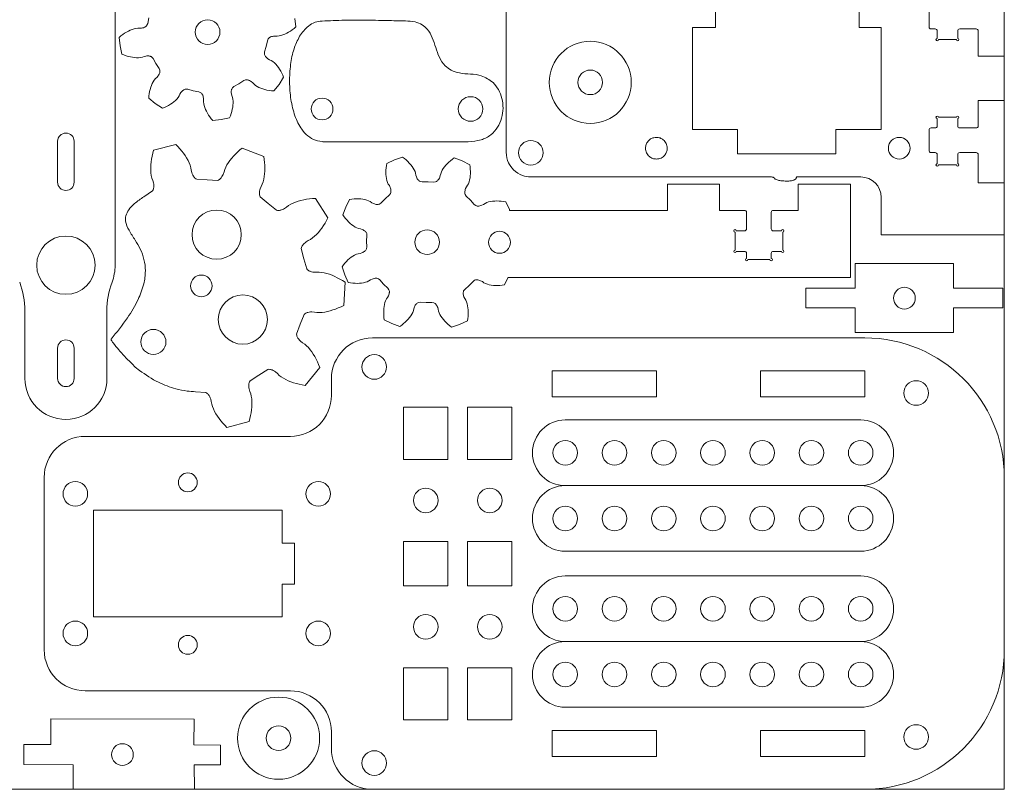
# Model space of a CAD drawing. Header units: millimetres. Extents: x 196.2 to 236.2, y 119.2 to 159.2.
# Tile 2 of 3: x 212.2 to 236.2, y 119.2 to 138. Entities that reach past the tile are written whole.
import ezdxf

# ---------------------------------------------------------------- set-up
doc = ezdxf.new("R2010")
doc.units = ezdxf.units.MM

msp = doc.modelspace()

# ---------------------------------------------------------------- linework, layer by layer
at = {"color": 7, "linetype": 'Continuous', "lineweight": 15}
for p, q in [((214.5, 132.016), (214.5, 152.016)), ((236.171, 137.106), (236.171, 139.106)), ((224.031, 138.366), (224.031, 134.766)), ((229.131, 138.406), (229.131, 137.806)), ((232.631, 137.806), (232.631, 138.406)), ((234.336, 137.823), (234.336, 138.323)), ((215.321, 138.042), (215.294, 137.903)), ((218.906, 137.821), (218.884, 138.026)), ((214.87, 137.744), (214.824, 137.722)), ((214.916, 137.762), (214.87, 137.744)), ((214.962, 137.777), (214.916, 137.762)), ((215.008, 137.787), (214.962, 137.777)), ((215.054, 137.79), (215.008, 137.787)), ((215.1, 137.789), (215.054, 137.79)), ((215.146, 137.792), (215.1, 137.789)), ((215.169, 137.796), (215.146, 137.792)), ((215.192, 137.803), (215.169, 137.796)), ((215.216, 137.812), (215.192, 137.803)), ((215.227, 137.818), (215.216, 137.812)), ((215.239, 137.825), (215.227, 137.818)), ((215.252, 137.834), (215.239, 137.825)), ((215.264, 137.845), (215.252, 137.834)), ((215.277, 137.861), (215.264, 137.845)), ((215.294, 137.903), (215.277, 137.861)), ((218.773, 137.719), (218.818, 137.75)), ((218.818, 137.75), (218.862, 137.784)), ((218.862, 137.784), (218.906, 137.821)), ((229.121, 137.806), (228.571, 137.806)), ((228.571, 137.806), (228.571, 135.326)), ((229.131, 137.806), (229.121, 137.806)), ((233.171, 137.806), (232.631, 137.806)), ((233.169, 135.326), (233.171, 137.806)), ((234.486, 137.773), (234.386, 137.773)), ((235.486, 137.773), (235.086, 137.773)), ((214.643, 137.604), (214.599, 137.567)), ((214.599, 137.567), (214.621, 137.362)), ((214.687, 137.638), (214.643, 137.604)), ((214.732, 137.669), (214.687, 137.638)), ((214.778, 137.697), (214.732, 137.669)), ((214.824, 137.722), (214.778, 137.697)), ((218.211, 137.485), (218.228, 137.528)), ((218.228, 137.528), (218.241, 137.543)), ((218.241, 137.543), (218.253, 137.555)), ((218.253, 137.555), (218.266, 137.563)), ((218.266, 137.563), (218.278, 137.571)), ((218.278, 137.571), (218.29, 137.577)), ((218.29, 137.577), (218.313, 137.586)), ((218.313, 137.586), (218.336, 137.592)), ((218.336, 137.592), (218.36, 137.596)), ((218.36, 137.596), (218.405, 137.6)), ((218.405, 137.6), (218.451, 137.598)), ((218.451, 137.598), (218.497, 137.601)), ((218.497, 137.601), (218.543, 137.612)), ((218.543, 137.612), (218.589, 137.626)), ((218.589, 137.626), (218.635, 137.645)), ((218.635, 137.645), (218.682, 137.666)), ((218.682, 137.666), (218.727, 137.691)), ((218.727, 137.691), (218.773, 137.719)), ((234.536, 137.543), (234.536, 137.723)), ((235.006, 137.513), (234.566, 137.513)), ((235.036, 137.723), (235.036, 137.543)), ((235.536, 137.106), (235.536, 137.723)), ((214.621, 137.362), (214.663, 137.16)), ((218.144, 137.211), (218.184, 137.347)), ((218.184, 137.347), (218.211, 137.485)), ((214.663, 137.16), (214.716, 137.138)), ((214.716, 137.138), (214.768, 137.119)), ((214.768, 137.119), (214.82, 137.104)), ((214.82, 137.104), (214.872, 137.091)), ((214.872, 137.091), (214.924, 137.081)), ((214.924, 137.081), (214.974, 137.074)), ((214.974, 137.074), (215.024, 137.071)), ((215.024, 137.071), (215.072, 137.071)), ((215.072, 137.071), (215.119, 137.075)), ((215.119, 137.075), (215.164, 137.086)), ((215.164, 137.086), (215.207, 137.101)), ((215.207, 137.101), (215.252, 137.112)), ((215.252, 137.112), (215.275, 137.115)), ((215.275, 137.115), (215.299, 137.116)), ((215.299, 137.116), (215.324, 137.114)), ((215.324, 137.114), (215.337, 137.112)), ((215.337, 137.112), (215.351, 137.109)), ((215.351, 137.109), (215.365, 137.105)), ((215.365, 137.105), (215.381, 137.098)), ((215.381, 137.098), (215.398, 137.087)), ((215.398, 137.087), (215.427, 137.051)), ((215.427, 137.051), (215.495, 136.928)), ((218.14, 137.166), (218.144, 137.211)), ((218.144, 137.146), (218.14, 137.166)), ((218.15, 137.13), (218.144, 137.146)), ((218.157, 137.117), (218.15, 137.13)), ((218.165, 137.105), (218.157, 137.117)), ((218.173, 137.094), (218.165, 137.105)), ((218.189, 137.075), (218.173, 137.094)), ((218.207, 137.059), (218.189, 137.075)), ((218.226, 137.045), (218.207, 137.059)), ((218.265, 137.02), (218.226, 137.045)), ((236.171, 137.106), (235.536, 137.106)), ((236.171, 136.026), (236.171, 137.106)), ((215.495, 136.928), (215.574, 136.811)), ((215.574, 136.811), (215.592, 136.769)), ((218.306, 137.001), (218.265, 137.02)), ((218.345, 136.977), (218.306, 137.001)), ((218.382, 136.947), (218.345, 136.977)), ((218.416, 136.913), (218.382, 136.947)), ((218.449, 136.875), (218.416, 136.913)), ((218.48, 136.835), (218.449, 136.875)), ((218.509, 136.791), (218.48, 136.835)), ((218.536, 136.746), (218.509, 136.791)), ((215.484, 136.561), (215.454, 136.526)), ((215.517, 136.592), (215.484, 136.561)), ((215.547, 136.627), (215.517, 136.592)), ((215.56, 136.646), (215.547, 136.627)), ((215.572, 136.667), (215.56, 136.646)), ((215.583, 136.69), (215.572, 136.667)), ((215.587, 136.703), (215.583, 136.69)), ((215.59, 136.717), (215.587, 136.703)), ((215.593, 136.731), (215.59, 136.717)), ((215.592, 136.769), (215.594, 136.748)), ((215.594, 136.748), (215.593, 136.731)), ((218.495, 136.422), (218.608, 136.594)), ((218.562, 136.697), (218.536, 136.746)), ((218.586, 136.647), (218.562, 136.697)), ((218.608, 136.594), (218.586, 136.647)), ((215.369, 136.35), (215.354, 136.3)), ((215.386, 136.398), (215.369, 136.35)), ((215.406, 136.443), (215.386, 136.398)), ((215.428, 136.486), (215.406, 136.443)), ((215.454, 136.526), (215.428, 136.486)), ((216.189, 136.296), (216.204, 136.302)), ((216.204, 136.302), (216.224, 136.307)), ((216.224, 136.307), (216.27, 136.302)), ((216.27, 136.302), (216.405, 136.263)), ((217.338, 136.293), (217.342, 136.307)), ((217.342, 136.307), (217.349, 136.322)), ((217.349, 136.322), (217.36, 136.34)), ((217.36, 136.34), (217.395, 136.369)), ((217.395, 136.369), (217.519, 136.436)), ((217.519, 136.436), (217.636, 136.515)), ((217.636, 136.515), (217.678, 136.533)), ((217.678, 136.533), (217.698, 136.535)), ((217.698, 136.535), (217.715, 136.534)), ((217.715, 136.534), (217.73, 136.532)), ((217.73, 136.532), (217.744, 136.528)), ((217.744, 136.528), (217.756, 136.524)), ((217.756, 136.524), (217.779, 136.514)), ((217.779, 136.514), (217.8, 136.502)), ((217.8, 136.502), (217.82, 136.489)), ((217.82, 136.489), (217.855, 136.459)), ((217.855, 136.459), (217.886, 136.425)), ((217.886, 136.425), (217.92, 136.395)), ((217.92, 136.395), (217.96, 136.37)), ((217.96, 136.37), (218.003, 136.347)), ((218.003, 136.347), (218.049, 136.328)), ((218.049, 136.328), (218.097, 136.311)), ((218.097, 136.311), (218.147, 136.296)), ((218.365, 136.261), (218.495, 136.422)), ((215.325, 136.139), (215.319, 136.082)), ((215.319, 136.082), (215.48, 135.952)), ((215.332, 136.194), (215.325, 136.139)), ((215.342, 136.248), (215.332, 136.194)), ((215.354, 136.3), (215.342, 136.248)), ((215.971, 136.031), (216.005, 136.065)), ((216.005, 136.065), (216.036, 136.101)), ((216.036, 136.101), (216.059, 136.141)), ((216.059, 136.141), (216.079, 136.182)), ((216.079, 136.182), (216.103, 136.221)), ((216.103, 136.221), (216.117, 136.24)), ((216.117, 136.24), (216.134, 136.257)), ((216.134, 136.257), (216.153, 136.274)), ((216.153, 136.274), (216.163, 136.282)), ((216.163, 136.282), (216.175, 136.289)), ((216.175, 136.289), (216.189, 136.296)), ((216.405, 136.263), (216.544, 136.236)), ((216.544, 136.236), (216.586, 136.219)), ((216.586, 136.219), (216.602, 136.206)), ((216.602, 136.206), (216.613, 136.193)), ((216.613, 136.193), (216.622, 136.181)), ((216.622, 136.181), (216.629, 136.169)), ((216.629, 136.169), (216.635, 136.157)), ((216.635, 136.157), (216.644, 136.134)), ((216.644, 136.134), (216.65, 136.11)), ((216.65, 136.11), (216.655, 136.087)), ((216.655, 136.087), (216.658, 136.041)), ((217.331, 136.241), (217.332, 136.266)), ((217.332, 136.217), (217.331, 136.241)), ((217.332, 136.266), (217.334, 136.279)), ((217.335, 136.193), (217.332, 136.217)), ((217.334, 136.279), (217.338, 136.293)), ((217.345, 136.148), (217.335, 136.193)), ((217.361, 136.106), (217.345, 136.148)), ((217.372, 136.061), (217.361, 136.106)), ((218.147, 136.296), (218.199, 136.284)), ((218.199, 136.284), (218.253, 136.274)), ((218.253, 136.274), (218.308, 136.266)), ((218.308, 136.266), (218.365, 136.261)), ((215.48, 135.952), (215.653, 135.838)), ((215.653, 135.838), (215.705, 135.861)), ((215.705, 135.861), (215.756, 135.885)), ((215.756, 135.885), (215.804, 135.91)), ((215.804, 135.91), (215.85, 135.938)), ((215.85, 135.938), (215.893, 135.967)), ((215.893, 135.967), (215.933, 135.998)), ((215.933, 135.998), (215.971, 136.031)), ((216.658, 136.041), (216.656, 135.996)), ((216.656, 135.996), (216.66, 135.95)), ((216.66, 135.95), (216.67, 135.904)), ((216.67, 135.904), (216.685, 135.857)), ((216.685, 135.857), (216.703, 135.811)), ((217.356, 135.814), (217.366, 135.865)), ((217.366, 135.865), (217.373, 135.916)), ((217.376, 136.014), (217.372, 136.061)), ((217.373, 135.916), (217.376, 135.965)), ((217.376, 135.965), (217.376, 136.014)), ((235.536, 136.026), (236.171, 136.026)), ((235.536, 135.41), (235.536, 136.026)), ((236.171, 134.026), (236.171, 136.026)), ((216.703, 135.811), (216.725, 135.765)), ((216.725, 135.765), (216.75, 135.719)), ((216.75, 135.719), (216.778, 135.674)), ((216.778, 135.674), (216.809, 135.629)), ((216.809, 135.629), (216.843, 135.585)), ((216.843, 135.585), (216.879, 135.541)), ((217.085, 135.563), (217.287, 135.604)), ((217.287, 135.604), (217.309, 135.657)), ((217.309, 135.657), (217.327, 135.71)), ((217.327, 135.71), (217.343, 135.762)), ((217.343, 135.762), (217.356, 135.814)), ((234.536, 135.41), (234.536, 135.59)), ((234.566, 135.62), (235.006, 135.62)), ((235.036, 135.59), (235.036, 135.41)), ((216.879, 135.541), (217.085, 135.563)), ((234.386, 135.36), (234.486, 135.36)), ((235.086, 135.36), (235.486, 135.36)), ((228.571, 135.326), (229.671, 135.326)), ((229.671, 135.326), (229.669, 134.726)), ((232.069, 134.726), (232.069, 135.326)), ((232.069, 135.326), (233.169, 135.326)), ((234.336, 134.81), (234.336, 135.31)), ((213.1, 135.036), (213.1, 134.036)), ((213.5, 134.036), (213.5, 135.036)), ((215.979, 134.959), (215.434, 134.815)), ((216.031, 134.906), (215.979, 134.959)), ((216.08, 134.852), (216.031, 134.906)), ((217.599, 134.87), (217.542, 134.823)), ((218.124, 134.667), (217.599, 134.87)), ((219.6, 135.024), (219.563, 135.022)), ((219.563, 135.022), (223.106, 135.022)), ((223.106, 135.022), (223.106, 135.024)), ((215.4, 134.672), (215.387, 134.602)), ((215.416, 134.743), (215.4, 134.672)), ((215.434, 134.815), (215.416, 134.743)), ((216.126, 134.797), (216.08, 134.852)), ((216.169, 134.742), (216.126, 134.797)), ((216.208, 134.685), (216.169, 134.742)), ((216.244, 134.628), (216.208, 134.685)), ((216.277, 134.57), (216.244, 134.628)), ((217.341, 134.622), (217.299, 134.569)), ((217.387, 134.674), (217.341, 134.622)), ((217.435, 134.725), (217.387, 134.674)), ((217.487, 134.775), (217.435, 134.725)), ((217.542, 134.823), (217.487, 134.775)), ((218.135, 134.593), (218.124, 134.667)), ((221.504, 134.649), (221.309, 134.582)), ((221.55, 134.615), (221.504, 134.649)), ((222.766, 134.629), (222.72, 134.596)), ((222.96, 134.557), (222.766, 134.629)), ((229.669, 134.726), (232.069, 134.726)), ((234.486, 134.76), (234.386, 134.76)), ((234.536, 134.49), (234.536, 134.71)), ((235.036, 134.71), (235.036, 134.49)), ((235.486, 134.76), (235.086, 134.76)), ((235.536, 134.026), (235.536, 134.71)), ((215.371, 134.463), (215.368, 134.396)), ((215.368, 134.396), (215.369, 134.329)), ((215.377, 134.532), (215.371, 134.463)), ((215.387, 134.602), (215.377, 134.532)), ((216.305, 134.511), (216.277, 134.57)), ((216.329, 134.452), (216.305, 134.511)), ((216.347, 134.392), (216.329, 134.452)), ((216.357, 134.331), (216.347, 134.392)), ((217.195, 134.404), (217.171, 134.346)), ((217.226, 134.46), (217.195, 134.404)), ((217.26, 134.515), (217.226, 134.46)), ((217.299, 134.569), (217.26, 134.515)), ((218.143, 134.521), (218.135, 134.593)), ((218.148, 134.449), (218.143, 134.521)), ((218.15, 134.379), (218.148, 134.449)), ((221.104, 134.386), (221.101, 134.331)), ((221.111, 134.441), (221.104, 134.386)), ((221.12, 134.497), (221.111, 134.441)), ((221.309, 134.582), (221.12, 134.497)), ((221.592, 134.579), (221.55, 134.615)), ((221.633, 134.542), (221.592, 134.579)), ((221.67, 134.503), (221.633, 134.542)), ((221.704, 134.464), (221.67, 134.503)), ((221.736, 134.424), (221.704, 134.464)), ((221.764, 134.383), (221.736, 134.424)), ((221.788, 134.341), (221.764, 134.383)), ((222.528, 134.412), (222.498, 134.372)), ((222.56, 134.451), (222.528, 134.412)), ((222.596, 134.489), (222.56, 134.451)), ((222.635, 134.526), (222.596, 134.489)), ((222.676, 134.562), (222.635, 134.526)), ((222.72, 134.596), (222.676, 134.562)), ((223.145, 134.465), (222.96, 134.557)), ((223.153, 134.409), (223.145, 134.465)), ((223.157, 134.353), (223.153, 134.409)), ((235.006, 134.46), (234.566, 134.46)), ((215.369, 134.329), (215.373, 134.264)), ((215.373, 134.264), (215.382, 134.201)), ((215.382, 134.201), (215.396, 134.14)), ((216.371, 134.271), (216.357, 134.331)), ((216.382, 134.241), (216.371, 134.271)), ((216.395, 134.212), (216.382, 134.241)), ((216.412, 134.182), (216.395, 134.212)), ((216.422, 134.168), (216.412, 134.182)), ((216.433, 134.153), (216.422, 134.168)), ((216.447, 134.139), (216.433, 134.153)), ((217.083, 134.145), (217.072, 134.132)), ((217.103, 134.173), (217.083, 134.145)), ((217.119, 134.201), (217.103, 134.173)), ((217.133, 134.229), (217.119, 134.201)), ((217.154, 134.287), (217.133, 134.229)), ((217.171, 134.346), (217.154, 134.287)), ((218.125, 134.112), (218.136, 134.176)), ((218.136, 134.176), (218.144, 134.242)), ((218.144, 134.242), (218.149, 134.31)), ((218.149, 134.31), (218.15, 134.379)), ((221.101, 134.331), (221.099, 134.278)), ((221.099, 134.278), (221.101, 134.226)), ((221.101, 134.226), (221.106, 134.175)), ((221.106, 134.175), (221.113, 134.126)), ((221.809, 134.299), (221.788, 134.341)), ((221.822, 134.255), (221.809, 134.299)), ((221.83, 134.21), (221.822, 134.255)), ((221.844, 134.166), (221.83, 134.21)), ((221.853, 134.144), (221.844, 134.166)), ((221.864, 134.123), (221.853, 134.144)), ((222.412, 134.157), (222.402, 134.136)), ((222.426, 134.2), (222.412, 134.157)), ((222.436, 134.245), (222.426, 134.2)), ((222.451, 134.288), (222.436, 134.245)), ((222.472, 134.331), (222.451, 134.288)), ((222.498, 134.372), (222.472, 134.331)), ((223.141, 134.094), (223.15, 134.143)), ((223.15, 134.143), (223.156, 134.193)), ((223.156, 134.193), (223.159, 134.245)), ((223.16, 134.299), (223.157, 134.353)), ((223.159, 134.245), (223.16, 134.299)), ((224.631, 134.166), (230.487, 134.166)), ((231.11, 134.166), (232.671, 134.166)), ((215.396, 134.14), (215.417, 134.082)), ((215.417, 134.082), (215.434, 134.023)), ((215.434, 134.023), (215.44, 133.992)), ((215.442, 133.908), (215.439, 133.89)), ((215.44, 133.992), (215.443, 133.96)), ((215.443, 133.926), (215.442, 133.908)), ((215.443, 133.96), (215.443, 133.926)), ((216.464, 134.124), (216.447, 134.139)), ((216.488, 134.11), (216.464, 134.124)), ((216.744, 134.093), (216.488, 134.11)), ((217, 134.082), (216.744, 134.093)), ((217.025, 134.093), (217, 134.082)), ((217.043, 134.106), (217.025, 134.093)), ((217.059, 134.119), (217.043, 134.106)), ((217.072, 134.132), (217.059, 134.119)), ((218.038, 133.879), (218.061, 133.936)), ((218.061, 133.936), (218.088, 133.991)), ((218.088, 133.991), (218.109, 134.05)), ((218.109, 134.05), (218.125, 134.112)), ((221.113, 134.126), (221.124, 134.078)), ((221.124, 134.078), (221.139, 134.033)), ((221.139, 134.033), (221.159, 133.992)), ((221.159, 133.992), (221.184, 133.954)), ((221.184, 133.954), (221.204, 133.912)), ((221.204, 133.912), (221.212, 133.89)), ((221.879, 134.102), (221.864, 134.123)), ((221.887, 134.092), (221.879, 134.102)), ((221.897, 134.081), (221.887, 134.092)), ((221.908, 134.071), (221.897, 134.081)), ((221.922, 134.062), (221.908, 134.071)), ((221.94, 134.052), (221.922, 134.062)), ((221.985, 134.045), (221.94, 134.052)), ((222.126, 134.05), (221.985, 134.045)), ((222.267, 134.041), (222.126, 134.05)), ((222.312, 134.047), (222.267, 134.041)), ((222.331, 134.055), (222.312, 134.047)), ((222.345, 134.065), (222.331, 134.055)), ((222.356, 134.074), (222.345, 134.065)), ((222.366, 134.084), (222.356, 134.074)), ((222.375, 134.094), (222.366, 134.084)), ((222.39, 134.115), (222.375, 134.094)), ((222.402, 134.136), (222.39, 134.115)), ((223.043, 133.883), (223.065, 133.924)), ((223.065, 133.924), (223.091, 133.962)), ((223.091, 133.962), (223.112, 134.002)), ((223.112, 134.002), (223.128, 134.047)), ((223.128, 134.047), (223.141, 134.094)), ((227.96, 133.987), (227.96, 133.352)), ((229.23, 133.987), (227.96, 133.987)), ((229.23, 133.352), (229.23, 133.987)), ((232.42, 133.987), (231.15, 133.987)), ((231.15, 133.987), (231.15, 133.352)), ((232.42, 131.719), (232.42, 133.987)), ((236.171, 134.026), (235.536, 134.026)), ((236.171, 132.756), (236.171, 134.026)), ((215.413, 133.825), (215.199, 133.684)), ((215.426, 133.849), (215.413, 133.825)), ((215.434, 133.87), (215.426, 133.849)), ((215.439, 133.89), (215.434, 133.87)), ((218.017, 133.766), (218.018, 133.783)), ((218.018, 133.747), (218.017, 133.766)), ((218.018, 133.783), (218.022, 133.817)), ((218.021, 133.727), (218.018, 133.747)), ((218.026, 133.705), (218.021, 133.727)), ((218.022, 133.817), (218.028, 133.849)), ((218.037, 133.68), (218.026, 133.705)), ((218.028, 133.849), (218.038, 133.879)), ((218.234, 133.516), (218.037, 133.68)), ((221.184, 133.728), (221.078, 133.635)), ((221.211, 133.764), (221.184, 133.728)), ((221.218, 133.783), (221.211, 133.764)), ((221.212, 133.89), (221.218, 133.867)), ((221.218, 133.867), (221.222, 133.842)), ((221.222, 133.8), (221.218, 133.783)), ((221.222, 133.842), (221.223, 133.829)), ((221.223, 133.815), (221.222, 133.8)), ((221.223, 133.829), (221.223, 133.815)), ((223.021, 133.801), (223.023, 133.814)), ((223.021, 133.787), (223.021, 133.801)), ((223.022, 133.772), (223.021, 133.787)), ((223.025, 133.755), (223.022, 133.772)), ((223.023, 133.814), (223.028, 133.839)), ((223.031, 133.735), (223.025, 133.755)), ((223.028, 133.839), (223.035, 133.862)), ((223.058, 133.699), (223.031, 133.735)), ((223.035, 133.862), (223.043, 133.883)), ((223.161, 133.602), (223.058, 133.699)), ((233.171, 133.666), (233.171, 132.756)), ((218.435, 133.356), (218.234, 133.516)), ((218.68, 133.432), (218.629, 133.397)), ((218.728, 133.47), (218.68, 133.432)), ((218.782, 133.502), (218.728, 133.47)), ((218.84, 133.53), (218.782, 133.502)), ((218.9, 133.554), (218.84, 133.53)), ((218.963, 133.575), (218.9, 133.554)), ((219.028, 133.593), (218.963, 133.575)), ((219.096, 133.608), (219.028, 133.593)), ((219.165, 133.621), (219.096, 133.608)), ((219.236, 133.63), (219.165, 133.621)), ((219.308, 133.637), (219.236, 133.63)), ((219.383, 133.642), (219.308, 133.637)), ((219.688, 133.169), (219.383, 133.642)), ((220.123, 133.433), (220.05, 133.24)), ((220.214, 133.619), (220.123, 133.433)), ((220.271, 133.627), (220.214, 133.619)), ((220.326, 133.631), (220.271, 133.627)), ((220.381, 133.634), (220.326, 133.631)), ((220.434, 133.633), (220.381, 133.634)), ((220.486, 133.63), (220.434, 133.633)), ((220.537, 133.624), (220.486, 133.63)), ((220.586, 133.615), (220.537, 133.624)), ((220.633, 133.602), (220.586, 133.615)), ((220.677, 133.586), (220.633, 133.602)), ((220.718, 133.565), (220.677, 133.586)), ((220.755, 133.539), (220.718, 133.565)), ((220.796, 133.517), (220.755, 133.539)), ((220.818, 133.509), (220.796, 133.517)), ((220.841, 133.502), (220.818, 133.509)), ((220.866, 133.497), (220.841, 133.502)), ((220.879, 133.495), (220.866, 133.497)), ((220.893, 133.495), (220.879, 133.495)), ((220.908, 133.496), (220.893, 133.495)), ((220.925, 133.499), (220.908, 133.496)), ((220.944, 133.505), (220.925, 133.499)), ((220.981, 133.532), (220.944, 133.505)), ((221.078, 133.635), (220.981, 133.532)), ((223.254, 133.496), (223.161, 133.602)), ((223.29, 133.468), (223.254, 133.496)), ((223.309, 133.461), (223.29, 133.468)), ((223.326, 133.458), (223.309, 133.461)), ((223.341, 133.456), (223.326, 133.458)), ((223.355, 133.456), (223.341, 133.456)), ((223.368, 133.457), (223.355, 133.456)), ((223.393, 133.461), (223.368, 133.457)), ((223.416, 133.468), (223.393, 133.461)), ((223.438, 133.476), (223.416, 133.468)), ((223.48, 133.496), (223.438, 133.476)), ((223.518, 133.521), (223.48, 133.496)), ((223.559, 133.541), (223.518, 133.521)), ((223.604, 133.556), (223.559, 133.541)), ((223.652, 133.566), (223.604, 133.556)), ((223.701, 133.574), (223.652, 133.566)), ((223.752, 133.578), (223.701, 133.574)), ((223.804, 133.58), (223.752, 133.578)), ((223.857, 133.579), (223.804, 133.58)), ((223.912, 133.575), (223.857, 133.579)), ((223.967, 133.569), (223.912, 133.575)), ((224.023, 133.559), (223.967, 133.569)), ((224.108, 133.371), (224.023, 133.559)), ((218.461, 133.351), (218.435, 133.356)), ((218.484, 133.35), (218.461, 133.351)), ((218.504, 133.352), (218.484, 133.35)), ((218.522, 133.355), (218.504, 133.352)), ((218.539, 133.359), (218.522, 133.355)), ((218.571, 133.369), (218.539, 133.359)), ((218.601, 133.382), (218.571, 133.369)), ((218.629, 133.397), (218.601, 133.382)), ((220.05, 133.24), (220.083, 133.194)), ((220.083, 133.194), (220.118, 133.15)), ((224.108, 133.352), (224.108, 133.371)), ((227.96, 133.352), (224.108, 133.352)), ((229.84, 133.352), (229.23, 133.352)), ((229.89, 132.902), (229.89, 133.302)), ((230.49, 133.302), (230.49, 132.902)), ((231.15, 133.352), (230.54, 133.352)), ((219.539, 132.921), (219.579, 132.979)), ((219.579, 132.979), (219.617, 133.039)), ((219.617, 133.039), (219.654, 133.103)), ((219.654, 133.103), (219.688, 133.169)), ((220.118, 133.15), (220.154, 133.109)), ((220.154, 133.109), (220.191, 133.07)), ((220.191, 133.07), (220.229, 133.034)), ((220.229, 133.034), (220.268, 133.002)), ((220.268, 133.002), (220.308, 132.972)), ((220.308, 132.972), (220.349, 132.946)), ((220.349, 132.946), (220.391, 132.925)), ((219.313, 132.679), (219.362, 132.72)), ((219.362, 132.72), (219.409, 132.765)), ((219.409, 132.765), (219.454, 132.814)), ((219.454, 132.814), (219.498, 132.866)), ((219.498, 132.866), (219.539, 132.921)), ((220.391, 132.925), (220.435, 132.91)), ((220.435, 132.91), (220.479, 132.9)), ((220.479, 132.9), (220.523, 132.886)), ((220.523, 132.886), (220.544, 132.876)), ((220.544, 132.876), (220.565, 132.864)), ((220.565, 132.864), (220.585, 132.849)), ((220.585, 132.849), (220.595, 132.84)), ((220.595, 132.84), (220.605, 132.83)), ((220.605, 132.83), (220.615, 132.819)), ((220.615, 132.819), (220.624, 132.805)), ((220.624, 132.805), (220.633, 132.786)), ((220.639, 132.741), (220.63, 132.6)), ((220.633, 132.786), (220.639, 132.741)), ((229.61, 132.382), (229.61, 132.822)), ((229.64, 132.852), (229.84, 132.852)), ((230.54, 132.852), (230.74, 132.852)), ((230.77, 132.822), (230.77, 132.382)), ((233.171, 132.756), (236.171, 132.756)), ((236.171, 126.844), (236.171, 132.756)), ((219.044, 132.449), (219.052, 132.469)), ((219.052, 132.469), (219.062, 132.487)), ((219.062, 132.487), (219.072, 132.503)), ((219.072, 132.503), (219.083, 132.517)), ((219.083, 132.517), (219.105, 132.542)), ((219.105, 132.542), (219.13, 132.563)), ((219.13, 132.563), (219.155, 132.582)), ((219.155, 132.582), (219.208, 132.615)), ((219.208, 132.615), (219.262, 132.643)), ((219.262, 132.643), (219.313, 132.679)), ((220.63, 132.6), (220.634, 132.459)), ((219.037, 132.422), (219.044, 132.449)), ((219.101, 132.173), (219.037, 132.422)), ((220.296, 132.238), (220.255, 132.21)), ((220.338, 132.262), (220.296, 132.238)), ((220.381, 132.283), (220.338, 132.262)), ((220.425, 132.296), (220.381, 132.283)), ((220.47, 132.304), (220.425, 132.296)), ((220.514, 132.318), (220.47, 132.304)), ((220.535, 132.327), (220.514, 132.318)), ((220.557, 132.338), (220.535, 132.327)), ((220.578, 132.353), (220.557, 132.338)), ((220.588, 132.361), (220.578, 132.353)), ((220.598, 132.371), (220.588, 132.361)), ((220.608, 132.382), (220.598, 132.371)), ((220.618, 132.396), (220.608, 132.382)), ((220.627, 132.414), (220.618, 132.396)), ((220.634, 132.459), (220.627, 132.414)), ((229.84, 132.352), (229.64, 132.352)), ((229.89, 132.182), (229.89, 132.302)), ((230.49, 132.302), (230.49, 132.182)), ((230.74, 132.352), (230.54, 132.352)), ((219.169, 131.926), (219.101, 132.173)), ((220.065, 132.024), (220.03, 131.978)), ((220.101, 132.066), (220.065, 132.024)), ((220.138, 132.107), (220.101, 132.066)), ((220.176, 132.144), (220.138, 132.107)), ((220.215, 132.178), (220.176, 132.144)), ((220.255, 132.21), (220.215, 132.178)), ((230.46, 132.152), (229.92, 132.152)), ((234.936, 132.053), (232.536, 132.053)), ((232.536, 132.053), (232.536, 131.453)), ((234.936, 131.453), (234.936, 132.053)), ((219.187, 131.906), (219.169, 131.926)), ((219.205, 131.892), (219.187, 131.906)), ((219.222, 131.882), (219.205, 131.892)), ((219.239, 131.873), (219.222, 131.882)), ((219.255, 131.866), (219.239, 131.873)), ((219.287, 131.856), (219.255, 131.866)), ((219.319, 131.849), (219.287, 131.856)), ((219.35, 131.845), (219.319, 131.849)), ((219.412, 131.843), (219.35, 131.845)), ((219.473, 131.845), (219.412, 131.843)), ((219.536, 131.84), (219.473, 131.845)), ((219.598, 131.828), (219.536, 131.84)), ((219.661, 131.813), (219.598, 131.828)), ((219.725, 131.793), (219.661, 131.813)), ((219.788, 131.769), (219.725, 131.793)), ((219.852, 131.742), (219.788, 131.769)), ((220.03, 131.978), (220.097, 131.783)), ((220.097, 131.783), (220.182, 131.594)), ((219.915, 131.711), (219.852, 131.742)), ((219.978, 131.677), (219.915, 131.711)), ((220.041, 131.64), (219.978, 131.677)), ((220.104, 131.6), (220.041, 131.64)), ((220.072, 131.037), (220.104, 131.6)), ((220.182, 131.594), (220.239, 131.585)), ((220.239, 131.585), (220.294, 131.578)), ((220.294, 131.578), (220.349, 131.575)), ((220.349, 131.575), (220.402, 131.573)), ((220.402, 131.573), (220.454, 131.575)), ((220.454, 131.575), (220.505, 131.58)), ((220.505, 131.58), (220.554, 131.587)), ((220.554, 131.587), (220.601, 131.598)), ((220.601, 131.598), (220.646, 131.613)), ((220.646, 131.613), (220.687, 131.633)), ((220.687, 131.633), (220.726, 131.658)), ((220.726, 131.658), (220.767, 131.678)), ((220.767, 131.678), (220.789, 131.686)), ((220.789, 131.686), (220.813, 131.692)), ((220.813, 131.692), (220.838, 131.696)), ((220.838, 131.696), (220.851, 131.697)), ((220.851, 131.697), (220.865, 131.697)), ((220.865, 131.697), (220.88, 131.696)), ((220.88, 131.696), (220.896, 131.692)), ((220.896, 131.692), (220.916, 131.685)), ((220.916, 131.685), (220.952, 131.658)), ((220.952, 131.658), (221.045, 131.552)), ((221.045, 131.552), (221.148, 131.455)), ((223.022, 131.426), (223.128, 131.519)), ((223.128, 131.519), (223.225, 131.622)), ((223.225, 131.622), (223.261, 131.649)), ((223.261, 131.649), (223.281, 131.655)), ((223.281, 131.655), (223.298, 131.658)), ((223.298, 131.658), (223.313, 131.659)), ((223.313, 131.659), (223.327, 131.658)), ((223.327, 131.658), (223.34, 131.657)), ((223.34, 131.657), (223.365, 131.652)), ((223.365, 131.652), (223.388, 131.645)), ((223.388, 131.645), (223.409, 131.636)), ((223.409, 131.636), (223.45, 131.615)), ((223.45, 131.615), (223.488, 131.589)), ((223.488, 131.589), (223.528, 131.567)), ((223.528, 131.567), (223.573, 131.551)), ((223.573, 131.551), (223.62, 131.539)), ((223.62, 131.539), (223.669, 131.53)), ((223.669, 131.53), (223.719, 131.524)), ((223.719, 131.524), (223.771, 131.521)), ((223.771, 131.521), (223.825, 131.52)), ((223.825, 131.52), (223.879, 131.522)), ((223.879, 131.522), (223.935, 131.527)), ((223.935, 131.527), (223.991, 131.535)), ((223.991, 131.535), (224.083, 131.72)), ((224.083, 131.72), (224.083, 131.717)), ((224.083, 131.717), (232.42, 131.719)), ((221.162, 131.27), (221.141, 131.229)), ((221.148, 131.455), (221.175, 131.418)), ((221.171, 131.292), (221.162, 131.27)), ((221.178, 131.315), (221.171, 131.292)), ((221.175, 131.418), (221.181, 131.399)), ((221.183, 131.34), (221.178, 131.315)), ((221.181, 131.399), (221.184, 131.382)), ((221.184, 131.353), (221.183, 131.34)), ((221.184, 131.382), (221.185, 131.367)), ((221.185, 131.367), (221.184, 131.353)), ((222.982, 131.339), (222.984, 131.354)), ((222.982, 131.325), (222.982, 131.339)), ((222.983, 131.311), (222.982, 131.325)), ((222.987, 131.287), (222.983, 131.311)), ((222.984, 131.354), (222.987, 131.37)), ((222.987, 131.37), (222.994, 131.39)), ((222.994, 131.263), (222.987, 131.287)), ((222.994, 131.39), (223.022, 131.426)), ((223.002, 131.241), (222.994, 131.263)), ((231.336, 131.453), (231.336, 130.973)), ((232.536, 131.453), (231.336, 131.453)), ((236.136, 131.453), (234.936, 131.453)), ((236.136, 130.973), (236.136, 131.453)), ((220.006, 131.004), (220.072, 131.037)), ((221.065, 131.06), (221.056, 131.011)), ((221.077, 131.107), (221.065, 131.06)), ((221.093, 131.151), (221.077, 131.107)), ((221.115, 131.192), (221.093, 131.151)), ((221.141, 131.229), (221.115, 131.192)), ((221.804, 131.018), (221.816, 131.039)), ((221.816, 131.039), (221.831, 131.059)), ((221.831, 131.059), (221.839, 131.069)), ((221.839, 131.069), (221.849, 131.079)), ((221.849, 131.079), (221.861, 131.089)), ((221.861, 131.089), (221.875, 131.098)), ((221.875, 131.098), (221.894, 131.107)), ((221.894, 131.107), (221.939, 131.113)), ((221.939, 131.113), (222.08, 131.104)), ((222.08, 131.104), (222.221, 131.108)), ((222.221, 131.108), (222.266, 131.101)), ((222.266, 131.101), (222.284, 131.092)), ((222.284, 131.092), (222.298, 131.082)), ((222.298, 131.082), (222.309, 131.072)), ((222.309, 131.072), (222.319, 131.062)), ((222.319, 131.062), (222.327, 131.052)), ((222.327, 131.052), (222.341, 131.031)), ((222.341, 131.031), (222.352, 131.009)), ((223.022, 131.2), (223.002, 131.241)), ((223.047, 131.161), (223.022, 131.2)), ((223.067, 131.12), (223.047, 131.161)), ((223.082, 131.075), (223.067, 131.12)), ((223.092, 131.028), (223.082, 131.075)), ((223.1, 130.979), (223.092, 131.028)), ((212.3, 130.903), (212.3, 129.256)), ((214.3, 129.256), (214.3, 130.903)), ((219.012, 130.578), (219.107, 130.816)), ((219.107, 130.816), (219.128, 130.834)), ((219.128, 130.834), (219.147, 130.846)), ((219.147, 130.846), (219.165, 130.854)), ((219.165, 130.854), (219.183, 130.861)), ((219.183, 130.861), (219.2, 130.866)), ((219.2, 130.866), (219.233, 130.873)), ((219.233, 130.873), (219.265, 130.876)), ((219.265, 130.876), (219.297, 130.877)), ((219.297, 130.877), (219.358, 130.872)), ((219.358, 130.872), (219.419, 130.863)), ((219.419, 130.863), (219.482, 130.862)), ((219.482, 130.862), (219.545, 130.866)), ((219.545, 130.866), (219.61, 130.875)), ((219.61, 130.875), (219.675, 130.888)), ((219.675, 130.888), (219.74, 130.904)), ((219.74, 130.904), (219.807, 130.924)), ((219.807, 130.924), (219.873, 130.948)), ((219.873, 130.948), (219.939, 130.975)), ((219.939, 130.975), (220.006, 131.004)), ((221.047, 130.908), (221.046, 130.855)), ((221.046, 130.855), (221.048, 130.8)), ((221.05, 130.96), (221.047, 130.908)), ((221.048, 130.8), (221.053, 130.745)), ((221.056, 131.011), (221.05, 130.96)), ((221.707, 130.782), (221.733, 130.823)), ((221.733, 130.823), (221.755, 130.865)), ((221.755, 130.865), (221.769, 130.909)), ((221.769, 130.909), (221.779, 130.953)), ((221.779, 130.953), (221.794, 130.997)), ((221.794, 130.997), (221.804, 131.018)), ((222.352, 131.009), (222.362, 130.988)), ((222.362, 130.988), (222.375, 130.944)), ((222.375, 130.944), (222.384, 130.899)), ((222.384, 130.899), (222.397, 130.855)), ((222.397, 130.855), (222.417, 130.812)), ((222.417, 130.812), (222.442, 130.77)), ((223.104, 130.928), (223.1, 130.979)), ((223.101, 130.768), (223.105, 130.823)), ((223.106, 130.876), (223.104, 130.928)), ((223.105, 130.823), (223.106, 130.876)), ((231.336, 130.973), (232.536, 130.973)), ((232.536, 130.973), (232.536, 130.373)), ((234.936, 130.973), (236.136, 130.973)), ((234.936, 130.373), (234.936, 130.973)), ((218.922, 130.338), (219.012, 130.578)), ((221.053, 130.745), (221.061, 130.688)), ((221.061, 130.688), (221.246, 130.597)), ((221.246, 130.597), (221.439, 130.524)), ((221.439, 130.524), (221.486, 130.557)), ((221.486, 130.557), (221.53, 130.592)), ((221.53, 130.592), (221.571, 130.628)), ((221.571, 130.628), (221.61, 130.665)), ((221.61, 130.665), (221.645, 130.703)), ((221.645, 130.703), (221.678, 130.742)), ((221.678, 130.742), (221.707, 130.782)), ((222.442, 130.77), (222.47, 130.729)), ((222.47, 130.729), (222.501, 130.689)), ((222.501, 130.689), (222.536, 130.65)), ((222.536, 130.65), (222.573, 130.612)), ((222.573, 130.612), (222.613, 130.575)), ((222.613, 130.575), (222.656, 130.539)), ((222.701, 130.504), (222.897, 130.571)), ((222.897, 130.571), (223.085, 130.656)), ((223.085, 130.656), (223.095, 130.713)), ((223.095, 130.713), (223.101, 130.768)), ((218.926, 130.311), (218.922, 130.338)), ((218.932, 130.289), (218.926, 130.311)), ((222.656, 130.539), (222.701, 130.504)), ((232.536, 130.373), (234.936, 130.373)), ((218.939, 130.271), (218.932, 130.289)), ((218.948, 130.254), (218.939, 130.271)), ((218.957, 130.239), (218.948, 130.254)), ((218.977, 130.211), (218.957, 130.239)), ((218.998, 130.187), (218.977, 130.211)), ((219.021, 130.165), (218.998, 130.187)), ((219.07, 130.127), (219.021, 130.165)), ((219.121, 130.093), (219.07, 130.127)), ((219.168, 130.052), (219.121, 130.093)), ((232.771, 130.244), (220.771, 130.244)), ((213.1, 129.996), (213.1, 129.256)), ((213.5, 129.256), (213.5, 129.996)), ((219.212, 130.006), (219.168, 130.052)), ((219.254, 129.956), (219.212, 130.006)), ((219.293, 129.903), (219.254, 129.956)), ((219.331, 129.846), (219.293, 129.903)), ((219.366, 129.787), (219.331, 129.846)), ((219.399, 129.725), (219.366, 129.787)), ((219.431, 129.66), (219.399, 129.725)), ((219.46, 129.593), (219.431, 129.66)), ((219.487, 129.524), (219.46, 129.593)), ((214.991, 129.534), (215.098, 129.451)), ((218.003, 129.339), (218.22, 129.476)), ((218.22, 129.476), (218.247, 129.478)), ((218.247, 129.478), (218.269, 129.476)), ((218.269, 129.476), (218.289, 129.473)), ((218.289, 129.473), (218.307, 129.468)), ((218.307, 129.468), (218.324, 129.462)), ((218.324, 129.462), (218.355, 129.448)), ((218.355, 129.448), (218.383, 129.431)), ((218.383, 129.431), (218.409, 129.413)), ((218.409, 129.413), (218.456, 129.373)), ((218.456, 129.373), (218.5, 129.33)), ((219.131, 129.087), (219.487, 129.524)), ((227.691, 129.444), (225.151, 129.444)), ((225.151, 129.444), (225.151, 128.809)), ((227.691, 128.809), (227.691, 129.444)), ((230.231, 129.444), (230.231, 128.809)), ((232.771, 129.444), (230.231, 129.444)), ((232.771, 128.809), (232.771, 129.444)), ((217.759, 129.097), (217.76, 129.115)), ((217.76, 129.115), (217.763, 129.133)), ((217.763, 129.133), (217.768, 129.153)), ((217.768, 129.153), (217.776, 129.174)), ((217.776, 129.174), (217.789, 129.197)), ((217.789, 129.197), (218.003, 129.339)), ((218.5, 129.33), (218.549, 129.293)), ((218.549, 129.293), (218.603, 129.259)), ((218.603, 129.259), (218.661, 129.228)), ((218.661, 129.228), (218.721, 129.2)), ((218.721, 129.2), (218.784, 129.175)), ((218.784, 129.175), (218.849, 129.152)), ((218.849, 129.152), (218.917, 129.132)), ((218.917, 129.132), (218.986, 129.115)), ((218.986, 129.115), (219.058, 129.1)), ((219.771, 129.244), (219.771, 128.844)), ((216.458, 128.93), (216.714, 128.913)), ((216.714, 128.913), (216.737, 128.899)), ((216.737, 128.899), (216.755, 128.884)), ((216.755, 128.884), (216.768, 128.87)), ((216.768, 128.87), (216.78, 128.855)), ((217.759, 129.063), (217.759, 129.097)), ((217.762, 129.031), (217.759, 129.063)), ((217.768, 129), (217.762, 129.031)), ((217.785, 128.94), (217.768, 129)), ((217.806, 128.883), (217.785, 128.94)), ((217.82, 128.822), (217.806, 128.883)), ((219.058, 129.1), (219.131, 129.087)), ((216.78, 128.855), (216.79, 128.84)), ((216.79, 128.84), (216.807, 128.811)), ((216.807, 128.811), (216.82, 128.781)), ((216.82, 128.781), (216.83, 128.751)), ((216.83, 128.751), (216.845, 128.691)), ((216.845, 128.691), (216.855, 128.631)), ((216.855, 128.631), (216.873, 128.571)), ((217.829, 128.759), (217.82, 128.822)), ((217.833, 128.694), (217.829, 128.759)), ((217.831, 128.56), (217.834, 128.627)), ((217.834, 128.627), (217.833, 128.694)), ((225.151, 128.809), (227.691, 128.809)), ((230.231, 128.809), (232.771, 128.809)), ((216.873, 128.571), (216.897, 128.512)), ((216.897, 128.512), (216.925, 128.453)), ((216.925, 128.453), (216.958, 128.395)), ((216.958, 128.395), (216.994, 128.338)), ((217.802, 128.351), (217.815, 128.421)), ((217.815, 128.421), (217.824, 128.491)), ((217.824, 128.491), (217.831, 128.56)), ((222.611, 128.554), (221.531, 128.554)), ((221.531, 128.554), (221.531, 127.284)), ((222.611, 127.284), (222.611, 128.554)), ((224.171, 128.554), (223.091, 128.554)), ((223.091, 128.554), (223.091, 127.284)), ((224.171, 127.284), (224.171, 128.554)), ((216.994, 128.338), (217.033, 128.281)), ((217.033, 128.281), (217.076, 128.225)), ((217.076, 128.225), (217.122, 128.17)), ((217.122, 128.17), (217.171, 128.116)), ((217.223, 128.063), (217.767, 128.208)), ((217.767, 128.208), (217.786, 128.279)), ((217.786, 128.279), (217.802, 128.351)), ((232.671, 128.244), (225.471, 128.244)), ((217.171, 128.116), (217.223, 128.063)), ((218.771, 127.844), (213.771, 127.844)), ((221.531, 127.284), (222.611, 127.284)), ((223.091, 127.284), (224.171, 127.284)), ((212.771, 126.844), (212.771, 122.644)), ((236.171, 122.644), (236.171, 126.844)), ((225.471, 126.644), (232.671, 126.644)), ((218.571, 126.044), (213.971, 126.044)), ((213.971, 126.044), (213.971, 123.444)), ((218.571, 125.244), (218.571, 126.044)), ((222.611, 125.284), (221.531, 125.284)), ((221.531, 125.284), (221.531, 124.204)), ((222.611, 124.204), (222.611, 125.284)), ((224.171, 125.284), (223.091, 125.284)), ((223.091, 125.284), (223.091, 124.204)), ((224.171, 124.204), (224.171, 125.284)), ((218.871, 125.244), (218.571, 125.244)), ((218.871, 124.244), (218.871, 125.244)), ((225.471, 125.044), (232.671, 125.044)), ((232.671, 124.444), (225.471, 124.444)), ((218.571, 123.444), (218.571, 124.244)), ((218.571, 124.244), (218.871, 124.244)), ((221.531, 124.204), (222.611, 124.204)), ((223.091, 124.204), (224.171, 124.204)), ((213.971, 123.444), (218.571, 123.444)), ((232.671, 122.844), (225.471, 122.844)), ((236.171, 119.244), (236.171, 122.644)), ((222.611, 122.204), (221.531, 122.204)), ((221.531, 122.204), (221.531, 120.934)), ((222.611, 120.934), (222.611, 122.204)), ((224.171, 122.204), (223.091, 122.204)), ((223.091, 122.204), (223.091, 120.934)), ((224.171, 120.934), (224.171, 122.204)), ((213.771, 121.644), (218.771, 121.644)), ((225.471, 121.244), (232.671, 121.244)), ((212.936, 120.961), (212.934, 120.334)), ((216.424, 120.95), (212.936, 120.961)), ((216.422, 120.324), (216.424, 120.95)), ((221.531, 120.934), (222.611, 120.934)), ((223.091, 120.934), (224.171, 120.934)), ((219.771, 120.644), (219.771, 120.244)), ((225.151, 120.679), (225.151, 120.044)), ((227.691, 120.679), (225.151, 120.679)), ((227.691, 120.044), (227.691, 120.679)), ((230.231, 120.679), (230.231, 120.044)), ((232.771, 120.679), (230.231, 120.679)), ((232.771, 120.044), (232.771, 120.679)), ((212.279, 120.336), (212.277, 119.848)), ((212.934, 120.334), (212.279, 120.336)), ((217.069, 120.322), (216.422, 120.324)), ((217.068, 119.842), (217.069, 120.322)), ((225.151, 120.044), (227.691, 120.044)), ((230.231, 120.044), (232.771, 120.044)), ((212.277, 119.848), (213.477, 119.844)), ((213.477, 119.844), (213.476, 119.244)), ((216.428, 119.844), (217.068, 119.842)), ((216.431, 119.244), (216.428, 119.844)), ((196.171, 119.244), (213.476, 119.244)), ((213.476, 119.244), (216.431, 119.244)), ((216.431, 119.244), (220.771, 119.244)), ((220.771, 119.244), (232.771, 119.244)), ((232.771, 119.244), (236.171, 119.244))]:
    msp.add_line(p, q, dxfattribs=at)
for centre, radius in [((216.755, 137.695), 0.3), ((226.08, 136.471), 1), ((226.08, 136.471), 0.3), ((219.543, 135.822), 0.265), ((223.163, 135.822), 0.3), ((233.611, 134.866), 0.265), ((224.631, 134.756), 0.3), ((216.975, 132.76), 0.6), ((213.3, 132.016), 0.71), ((222.105, 132.577), 0.3), ((223.868, 132.573), 0.268), ((216.601, 131.511), 0.263), ((217.612, 130.691), 0.6), ((233.736, 131.213), 0.265), ((215.433, 130.146), 0.306), ((220.815, 129.536), 0.3), ((234.023, 128.901), 0.3), ((225.471, 127.444), 0.3), ((226.671, 127.444), 0.3), ((227.871, 127.444), 0.3), ((229.071, 127.444), 0.3), ((230.271, 127.444), 0.3), ((231.471, 127.444), 0.3), ((232.671, 127.444), 0.3), ((216.271, 126.724), 0.23), ((213.531, 126.444), 0.3), ((219.451, 126.444), 0.3), ((222.071, 126.284), 0.3), ((223.631, 126.284), 0.3), ((225.471, 125.844), 0.3), ((226.671, 125.844), 0.3), ((227.871, 125.844), 0.3), ((229.071, 125.844), 0.3), ((230.271, 125.844), 0.3), ((231.471, 125.844), 0.3), ((232.671, 125.844), 0.3), ((225.471, 123.644), 0.3), ((226.671, 123.644), 0.3), ((227.871, 123.644), 0.3), ((229.071, 123.644), 0.3), ((230.271, 123.644), 0.3), ((231.471, 123.644), 0.3), ((232.671, 123.644), 0.3), ((213.531, 123.044), 0.3), ((219.451, 123.044), 0.3), ((222.071, 123.204), 0.3), ((223.631, 123.204), 0.3), ((216.271, 122.764), 0.23), ((225.471, 122.044), 0.3), ((226.671, 122.044), 0.3), ((227.871, 122.044), 0.3), ((229.071, 122.044), 0.3), ((230.271, 122.044), 0.3), ((231.471, 122.044), 0.3), ((232.671, 122.044), 0.3), ((218.483, 120.49), 1), ((218.483, 120.49), 0.3), ((234.023, 120.519), 0.3), ((214.678, 120.089), 0.265), ((220.815, 119.884), 0.3)]:
    msp.add_circle(centre, radius, dxfattribs=at)
for centre, radius, start, end in [((234.386, 137.823), 0.05, 180, 270), ((234.486, 137.723), 0.05, 0, 90), ((235.086, 137.723), 0.05, 90, 180), ((235.486, 137.723), 0.05, 0, 90), ((234.536, 137.513), 0.03, 90, 0), ((235.036, 137.513), 0.03, 180, 90), ((234.536, 135.62), 0.03, 360, 270), ((235.036, 135.62), 0.03, 270, 180), ((234.386, 135.31), 0.05, 90, 180), ((234.486, 135.41), 0.05, 270, 0), ((235.086, 135.41), 0.05, 180, 270), ((235.486, 135.41), 0.05, 270, 0), ((213.3, 135.036), 0.2, 0, 180), ((234.386, 134.81), 0.05, 180, 270), ((234.486, 134.71), 0.05, 360, 90), ((235.086, 134.71), 0.05, 90, 180), ((235.486, 134.71), 0.05, 0, 90), ((234.536, 134.46), 0.03, 90, 360), ((235.036, 134.46), 0.03, 180, 90), ((232.671, 133.666), 0.5, 360, 90), ((213.3, 134.036), 0.2, 180, 0), ((229.84, 133.302), 0.05, 0, 90), ((230.54, 133.302), 0.05, 90, 180), ((229.61, 132.852), 0.03, 0, 270), ((229.84, 132.902), 0.05, 270, 0), ((230.54, 132.902), 0.05, 180, 270), ((230.77, 132.852), 0.03, 270, 180), ((229.61, 132.352), 0.03, 90, 0), ((229.84, 132.302), 0.05, 0, 90), ((230.54, 132.302), 0.05, 90, 180), ((230.77, 132.352), 0.03, 180, 90), ((213.3, 132.016), 1.2, 339.6359, 0), ((229.89, 132.152), 0.03, 90, 0), ((230.49, 132.152), 0.03, 180, 90), ((210.3, 130.903), 2, 0, 20.3641), ((216.3, 130.903), 2, 159.6359, 180), ((213.3, 129.996), 0.2, 0, 180), ((220.771, 129.244), 1, 90, 180), ((232.771, 126.844), 3.4, 0, 90), ((213.3, 129.256), 1, 180, 0), ((213.3, 129.256), 0.2, 180, 0), ((218.771, 128.844), 1, 270, 0), ((225.471, 127.444), 0.8, 90, 270), ((232.671, 127.444), 0.8, 270, 90), ((213.771, 126.844), 1, 90, 180), ((225.471, 125.844), 0.8, 90, 270), ((232.671, 125.844), 0.8, 270, 90), ((225.471, 123.644), 0.8, 90, 270), ((232.671, 123.644), 0.8, 270, 90), ((213.771, 122.644), 1, 180, 270), ((225.471, 122.044), 0.8, 90, 270), ((232.671, 122.044), 0.8, 270, 90), ((232.771, 122.644), 3.4, 270, 0), ((218.771, 120.644), 1, 0, 90), ((220.771, 120.244), 1, 180, 270)]:
    msp.add_arc(centre, radius, start, end, dxfattribs=at)
for points, knots in [([(221.574, 137.969), (221.423, 137.971), (221.091, 137.977), (220.597, 137.989), (220.071, 137.988), (219.726, 137.973), (219.543, 137.964)], [0, 0, 0, 0, 0.223688, 0.489327, 0.729703, 1, 1, 1, 1]), ([(219.543, 137.964), (219.485, 137.958), (219.367, 137.945), (219.163, 137.824), (219.062, 137.684), (218.996, 137.594)], [0, 0, 0, 0, 0.250628, 0.517194, 1, 1, 1, 1]), ([(223.163, 136.673), (223.072, 136.677), (222.91, 136.684), (222.696, 136.756), (222.519, 136.884), (222.393, 137.081), (222.312, 137.319), (222.238, 137.556), (222.134, 137.753), (221.983, 137.884), (221.796, 137.958), (221.654, 137.965), (221.574, 137.969)], [0, 0, 0, 0, 0.120795, 0.215615, 0.295641, 0.40715, 0.519903, 0.631632, 0.73828, 0.810859, 0.894191, 1, 1, 1, 1]), ([(218.996, 137.594), (218.946, 137.494), (218.839, 137.276), (218.769, 136.895), (218.742, 136.48), (218.774, 136.058), (218.866, 135.665), (219.01, 135.359), (219.19, 135.159), (219.381, 135.043), (219.526, 135.031), (219.6, 135.024)], [0, 0, 0, 0, 0.110869, 0.241086, 0.382378, 0.525378, 0.661221, 0.783362, 0.856826, 0.926871, 1, 1, 1, 1]), ([(223.71, 136.466), (223.619, 136.531), (223.454, 136.65), (223.253, 136.666), (223.163, 136.673)], [0, 0, 0, 0, 0.553666, 1, 1, 1, 1]), ([(223.106, 135.024), (223.212, 135.032), (223.408, 135.045), (223.661, 135.178), (223.833, 135.37), (223.931, 135.598), (223.964, 135.841), (223.937, 136.078), (223.86, 136.299), (223.759, 136.411), (223.71, 136.466)], [0, 0, 0, 0, 0.157559, 0.2912698, 0.4147442, 0.5359967, 0.657145, 0.7765329, 0.8912923, 1, 1, 1, 1]), ([(227.691, 135.131), (227.652, 135.126), (227.574, 135.116), (227.488, 135.045), (227.436, 134.959), (227.43, 134.897), (227.426, 134.866)], [0, 0, 0, 0, 0.28373, 0.557947, 0.775048, 1, 1, 1, 1]), ([(227.956, 134.866), (227.951, 134.906), (227.941, 134.983), (227.87, 135.07), (227.784, 135.122), (227.723, 135.128), (227.691, 135.131)], [0, 0, 0, 0, 0.283725, 0.557956, 0.775061, 1, 1, 1, 1]), ([(227.426, 134.866), (227.432, 134.827), (227.442, 134.749), (227.512, 134.663), (227.599, 134.611), (227.66, 134.604), (227.691, 134.601)], [0, 0, 0, 0, 0.28372, 0.557935, 0.775039, 1, 1, 1, 1]), ([(227.691, 134.601), (227.731, 134.606), (227.809, 134.616), (227.895, 134.687), (227.947, 134.774), (227.953, 134.835), (227.956, 134.866)], [0, 0, 0, 0, 0.28372, 0.557941, 0.775045, 1, 1, 1, 1]), ([(224.031, 134.766), (224.042, 134.677), (224.06, 134.518), (224.162, 134.396), (224.207, 134.342)], [0, 0, 0, 0, 0.558866, 1, 1, 1, 1]), ([(224.207, 134.342), (224.277, 134.286), (224.403, 134.187), (224.561, 134.173), (224.631, 134.166)], [0, 0, 0, 0, 0.558882, 1, 1, 1, 1]), ([(230.487, 134.166), (230.497, 134.166), (230.513, 134.165), (230.534, 134.16), (230.56, 134.145), (230.587, 134.112), (230.647, 134.085), (230.743, 134.068), (230.822, 134.066), (230.871, 134.065)], [0, 0, 0, 0, 0.067999, 0.118793, 0.160444, 0.288393, 0.41782, 0.636661, 1, 1, 1, 1]), ([(230.871, 134.065), (230.904, 134.066), (230.962, 134.068), (231.029, 134.083), (231.068, 134.103), (231.089, 134.121), (231.104, 134.142), (231.108, 134.158), (231.11, 134.166)], [0, 0, 0, 0, 0.35246, 0.620606, 0.728418, 0.823474, 0.9116, 1, 1, 1, 1]), ([(215.199, 133.684), (215.121, 133.63), (214.986, 133.538), (214.834, 133.382), (214.755, 133.232), (214.746, 133.051), (214.841, 132.848), (214.985, 132.637), (215.121, 132.405), (215.215, 132.155), (215.25, 131.864), (215.203, 131.529), (215.055, 131.139), (214.787, 130.685), (214.54, 130.382), (214.402, 130.212)], [0, 0, 0, 0, 0.070867, 0.122733, 0.161719, 0.195175, 0.254616, 0.325514, 0.387897, 0.455677, 0.524559, 0.60583, 0.70687, 0.835666, 1, 1, 1, 1]), ([(214.402, 130.212), (214.402, 130.211), (214.401, 130.21), (214.401, 130.209), (214.401, 130.206), (214.404, 130.197), (214.419, 130.169), (214.48, 130.083), (214.607, 129.933), (214.786, 129.734), (214.923, 129.6), (214.991, 129.534)], [0, 0, 0, 0, 0.001448, 0.003123, 0.005108, 0.011237, 0.033352, 0.109927, 0.362193, 0.684135, 1, 1, 1, 1]), ([(215.098, 129.451), (215.247, 129.347), (215.52, 129.156), (215.923, 129.012), (216.229, 128.947), (216.39, 128.935), (216.458, 128.93)], [0, 0, 0, 0, 0.3684518, 0.6718838, 0.8615576, 1, 1, 1, 1])]:
    msp.add_open_spline(points, degree=3, knots=knots, dxfattribs=at)

doc.saveas('drawing.dxf')
